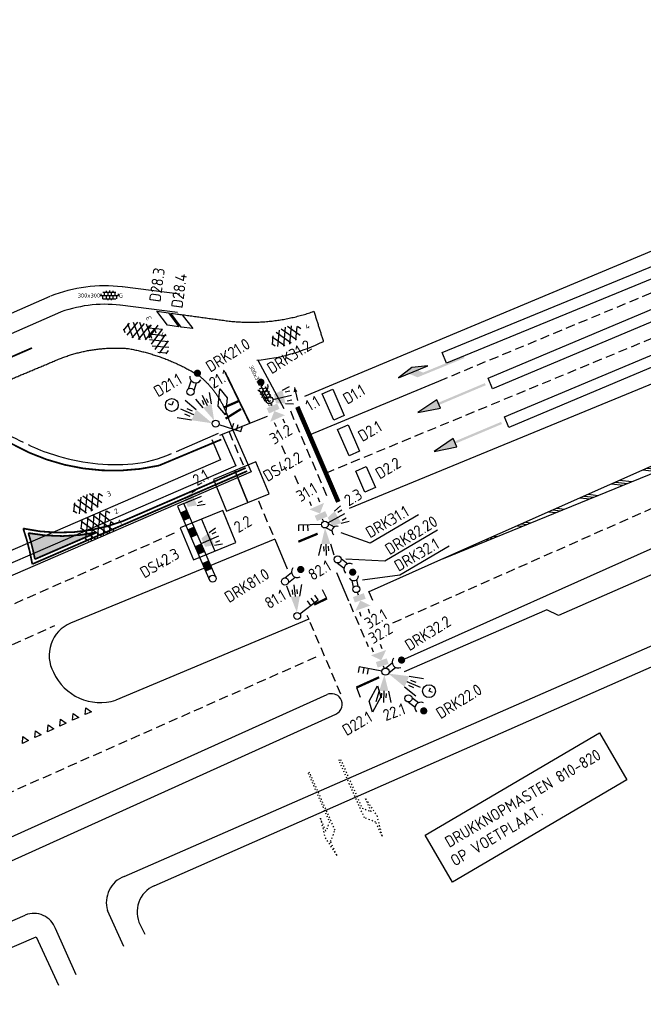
# Model space of a CAD drawing. Extents: x 1808 to 149445, y 103 to 460077.
# Tile 19 of 28: x 148992 to 149046, y 459756 to 459841. Entities that reach past the tile are written whole.
import ezdxf
from ezdxf.enums import TextEntityAlignment as Align

# ---------------------------------------------------------------- set-up
doc = ezdxf.new("R2010")
doc.units = 0
doc.header["$LTSCALE"] = 0.25
doc.header["$MEASUREMENT"] = 0
doc.linetypes.add('13', pattern=[1, 0.25, -0.75])
doc.linetypes.add('HIDDEN2', pattern=[4.7625, 3.175, -1.5875])
doc.layers.get('0').update_dxf_attribs({"color": 1, "linetype": 'CONTINUOUS'})
for name, color, linetype in [('BUIS-T-CODE', 1, 'CONTINUOUS'), ('INST-T-CODE', 1, 'CONTINUOUS'), ('INSTALLATIE', 2, 'CONTINUOUS'), ('LUS-T-CODE', 1, 'CONTINUOUS'), ('LUSSEN', 7, 'CONTINUOUS'), ('MARKERING', 9, 'CONTINUOUS'), ('Markeringen', 252, '13'), ('ONDERGROND', 7, 'CONTINUOUS'), ('TABELLEN', 7, 'CONTINUOUS')]:
    doc.layers.add(name, color=color, linetype=linetype)
doc.styles.add('I020-1', font='ISO', dxfattribs={"height": 2})
doc.styles.add('ISO', font='ISO.SHX')
doc.styles.add('NLCS-ISO', font='txt')

# ---------------------------------------------------------------- blocks, each defined once
blk = doc.blocks.new('*X1')
at = {"color": 0}
for p, q in [((633.18, 332.35), (633.29, 332.27)), ((633.92, 332.27), (634.07, 332.16)), ((634.66, 332.18), (634.85, 332.05)), ((639.11, 331.68), (639.53, 331.37)), ((639.85, 331.6), (640.31, 331.26)), ((640.59, 331.51), (641.09, 331.15)), ((645.04, 331.01), (645.76, 330.48)), ((645.79, 330.93), (646.54, 330.37)), ((646.53, 330.85), (647.32, 330.26)), ((650.98, 330.35), (652, 329.58)), ((651.72, 330.26), (652.78, 329.47)), ((652.46, 330.18), (653.56, 329.36)), ((656.91, 329.68), (658.24, 328.69)), ((657.65, 329.59), (659.02, 328.58)), ((658.39, 329.51), (659.8, 328.47)), ((662.84, 329.01), (664.48, 327.79)), ((663.59, 328.93), (665.26, 327.68)), ((664.33, 328.84), (666.04, 327.57)), ((668.78, 328.34), (670.72, 326.9)), ((669.52, 328.26), (671.5, 326.79)), ((670.26, 328.18), (672.28, 326.68)), ((674.71, 327.67), (676.96, 326.01)), ((675.45, 327.59), (677.74, 325.89)), ((676.19, 327.51), (678.52, 325.78)), ((680.64, 327.01), (683.2, 325.11)), ((681.39, 326.92), (683.98, 325)), ((682.13, 326.84), (684.76, 324.89)), ((686.58, 326.34), (689.44, 324.22)), ((687.32, 326.26), (690.22, 324.1)), ((688.06, 326.17), (691, 323.99)), ((692.51, 325.67), (695.68, 323.32)), ((693.25, 325.59), (696.46, 323.21)), ((693.99, 325.5), (697.24, 323.1)), ((698.44, 325), (701.92, 322.43)), ((699.19, 324.92), (702.7, 322.31)), ((699.93, 324.84), (703.48, 322.2)), ((704.38, 324.34), (708.16, 321.53)), ((705.12, 324.25), (708.94, 321.42)), ((705.86, 324.17), (709.71, 321.31)), ((710.31, 323.67), (714.39, 320.64)), ((711.05, 323.58), (715.17, 320.52)), ((711.79, 323.5), (715.95, 320.41)), ((716.24, 323), (720.63, 319.74)), ((716.99, 322.92), (721.41, 319.63)), ((717.73, 322.83), (722.19, 319.52)), ((722.18, 322.33), (726.87, 318.85)), ((722.92, 322.25), (727.65, 318.73)), ((723.66, 322.16), (728.43, 318.62)), ((728.11, 321.66), (733.11, 317.95)), ((728.85, 321.58), (733.89, 317.84)), ((729.59, 321.5), (734.67, 317.73)), ((734.04, 321), (739.35, 317.06)), ((734.78, 320.91), (740.13, 316.94)), ((735.53, 320.83), (740.91, 316.83)), ((739.98, 320.33), (745.59, 316.16)), ((740.72, 320.24), (746.37, 316.05)), ((741.46, 320.16), (747.15, 315.94)), ((745.91, 319.66), (751.83, 315.27)), ((746.65, 319.58), (752.61, 315.15)), ((747.39, 319.49), (753.39, 315.04)), ((751.84, 318.99), (758.07, 314.37)), ((752.58, 318.91), (758.85, 314.26)), ((753.33, 318.83), (759.63, 314.15)), ((757.78, 318.32), (764.31, 313.48)), ((758.52, 318.24), (765.09, 313.37)), ((759.26, 318.16), (765.87, 313.25)), ((763.71, 317.66), (770.55, 312.58)), ((764.45, 317.57), (771.33, 312.47)), ((765.19, 317.49), (772.11, 312.36)), ((769.64, 316.99), (776.78, 311.69)), ((770.38, 316.91), (777.56, 311.58)), ((771.13, 316.82), (778.34, 311.46)), ((775.58, 316.32), (783.02, 310.79)), ((776.32, 316.24), (783.8, 310.68)), ((777.06, 316.15), (784.58, 310.57)), ((781.51, 315.65), (789.26, 309.9)), ((782.25, 315.57), (790.04, 309.79)), ((782.99, 315.49), (790.82, 309.67)), ((787.44, 314.99), (795.5, 309)), ((788.18, 314.9), (796.28, 308.89)), ((788.93, 314.82), (797.06, 308.78)), ((793.38, 314.32), (801.74, 308.11)), ((794.12, 314.23), (802.52, 308)), ((794.86, 314.15), (803.3, 307.88)), ((799.31, 313.65), (807.98, 307.21)), ((800.05, 313.57), (808.25, 307.48)), ((800.79, 313.48), (808.25, 307.94)), ((805.24, 312.98), (808.25, 310.75)), ((805.98, 312.9), (808.25, 311.21)), ((806.73, 312.81), (808.25, 311.68))]:
    blk.add_line(p, q, dxfattribs=at)
blk = doc.blocks.new('S44')
for p, q in [((32.25, 0), (22.44, 2.05)), ((22.44, 2.05), (22.44, -1.95)), ((22.44, -1.95), (32.25, 0))]:
    blk.add_line(p, q)
for points in [[(0.44, 0.49), (22.44, 0.49), (0.44, -0.51), (22.44, -0.51)], [(22.44, 2.05), (22.44, -1.95), (32.25, 0)]]:
    blk.add_solid(points)
blk = doc.blocks.new('V_20X1')
blk.add_lwpolyline([(0.5, 0), (0.5, -20), (-0.5, -20), (-0.5, 0)], close=True)
at = {"layer": 'LUS-T-CODE', "style": 'I020-1'}
blk.add_attdef('LUS', text='', height=1, rotation=270, dxfattribs=at).set_placement((0.014, -21.613), align=Align.MIDDLE)
blk = doc.blocks.new('V_1_5X1S')
blk.add_lwpolyline([(-1.061, -1.061), (0, 0), (0, -1), (-1.061, -2.061)], close=True)
at = {"layer": 'LUS-T-CODE', "style": 'ISO', "flags": 8}
blk.add_attdef('LUS', text='', height=1, rotation=270, dxfattribs=at).set_placement((-0.346, -3.313), align=Align.MIDDLE)
blk = doc.blocks.new('V_1X2')
blk.add_lwpolyline([(-1, 0), (1, 0), (1, -1), (-1, -1), (-1, 0)])
at = {"layer": 'LUS-T-CODE', "style": 'I020-1'}
blk.add_attdef('LUS', text='', height=1, rotation=270, dxfattribs=at).set_placement((0.022, -2.416), align=Align.MIDDLE)
blk = doc.blocks.new('V_1X2_5')
blk.add_lwpolyline([(-1.25, 0), (1.25, 0), (1.25, -1), (-1.25, -1), (-1.25, 0)])
at = {"layer": 'LUS-T-CODE', "style": 'ISO'}
blk.add_attdef('LUS', text='', height=1, rotation=270, dxfattribs=at).set_placement((0.1, -2.409), align=Align.MIDDLE)
blk = doc.blocks.new('V_MAST')
blk.add_circle((0, 0), 0.3)
blk = doc.blocks.new('V_20LNT')
for p, q in [((1.7, 0.4), (2.666, 0.659)), ((1.7, 0), (2.7, 0)), ((1.9, 0.2), (2.3, 0.2)), ((1.7, -0.4), (2.666, -0.659)), ((1.9, -0.2), (2.3, -0.2))]:
    blk.add_line(p, q)
blk.add_solid([(0.3, 0), (1.7, 0.4), (1.7, -0.4)])
at = {"layer": 'INST-T-CODE', "style": 'I020-1'}
blk.add_attdef('LNT', text='', height=1, dxfattribs=at).set_placement((4.129, 0), align=Align.MIDDLE)
blk = doc.blocks.new('V_DRK')
for p, q in [((0.22, 0.204), (0.818, 0.204)), ((0.22, -0.204), (0.806, -0.204))]:
    blk.add_line(p, q)
blk.add_arc((1.174, -0.01), 0.416, 101.07288, 258.88402)
at = {"layer": 'INST-T-CODE', "style": 'I020-1'}
blk.add_attdef('INST', text='', height=1, dxfattribs=at).set_placement((3.19, -0.003), align=Align.MIDDLE)
blk = doc.blocks.new('V_SECLNT')
for p, q in [((0.3, 0), (2.3, 0)), ((1.5, 0), (1.5, 0.5)), ((1.9, 0), (1.9, 0.5)), ((2.3, 0), (2.3, 0.5))]:
    blk.add_line(p, q)
blk = doc.blocks.new('V_VGLNT')
for p, q in [((0.548, 0), (0.3, 0)), ((1.948, 0.4), (2.348, 0.4)), ((1.948, -0.4), (2.348, -0.4))]:
    blk.add_line(p, q)
for points in [[(0.548, 0.5), (1.048, 0.5), (0.548, -0.5), (1.048, -0.5)], [(1.048, 0), (1.748, 0.7), (1.748, -0.7)]]:
    blk.add_solid(points)
at = {"layer": 'INST-T-CODE', "style": 'I020-1'}
blk.add_attdef('INST', text='', height=1, dxfattribs=at).set_placement((4.115, -0.001), align=Align.MIDDLE)
blk = doc.blocks.new('V_30LNT')
for p, q in [((0.3, 0), (1.975, 0)), ((1.3, 0.6), (1.979, 0.769)), ((1.5, 0.4), (1.9, 0.4)), ((1.3, -0.6), (1.979, -0.769)), ((1.5, -0.4), (1.9, -0.4))]:
    blk.add_line(p, q)
blk.add_solid([(0.5, 0.4), (0.5, -0.4), (1.3, 0.6), (1.3, -0.6)])
at = {"layer": 'INST-T-CODE', "style": 'I020-1'}
blk.add_attdef('LNT', text='', height=1, dxfattribs=at).set_placement((3.534, -0.001), align=Align.MIDDLE)
blk = doc.blocks.new('DRK +wait')
at = {"layer": 'TABELLEN', "color": 2}
for p, q in [((0.198, 0.243), (0.931, 0.243)), ((0.198, -0.257), (0.917, -0.257))]:
    blk.add_line(p, q, dxfattribs=at)
at = {"layer": 'TABELLEN', "color": 2, "const_width": 0.312}
blk.add_lwpolyline([(1.563, -0.065, 1), (1.875, -0.065, 1)], format="xyb", close=True, dxfattribs=at)
at = {"layer": 'TABELLEN', "color": 2}
blk.add_circle((0, 0), 0.312, dxfattribs=at)
blk.add_arc((1.367, -0.02), 0.51, 101.09443, 258.90557, dxfattribs=at)
blk = doc.blocks.new('DRK nr.')
at = {"layer": 'INST-T-CODE', "style": 'I020-1'}
blk.add_attdef('INST', text='', height=1, rotation=1.47803, dxfattribs=at).set_placement((1.2, 0.376), align=Align.MIDDLE)
blk = doc.blocks.new('SVH-ASFALT-SO')
at = {"ltscale": 0.1}
for p, q in [((-25, -3.3), (-17.3, 10)), ((-6.4, -14.5), (-19.7, 8.6)), ((-17.7, -10.7), (-3.4, 14.1)), ((5.6, -15.2), (-10.5, 12.7)), ((-8.2, -14.1), (8.2, 14.1)), ((16.2, -13.5), (0.1, 14.4)), ((2.7, -15.3), (18.4, 11.9)), ((25.3, -9.4), (12, 13.6)), ((15.1, -13.8), (27.2, 7.1)), ((31, 0.8), (27.6, 6.7)), ((-21.8, -7.8), (-25.4, -1.5))]:
    blk.add_line(p, q, dxfattribs=at)
at = {"style": 'NLCS-ISO'}
blk.add_attdef('KLEUR', text='', height=9, dxfattribs=at).set_placement((39.3, -0.4), align=Align.MIDDLE_LEFT)
blk = doc.blocks.new('SVH-TEGEL_300X300_LINT_KL-SO')
for p, q in [((-3.75, 0.68), (-3.75, 0)), ((-2.81, 1.5), (2.81, 1.5)), ((-2.25, 1.5), (-2.25, 0)), ((-1.5, 1.97), (-1.5, 1.5)), ((-0.75, 1.5), (-0.75, 0)), ((0, 2.13), (0, 1.5)), ((0, 0), (0, -1.5)), ((0.75, 1.5), (0.75, 0)), ((1.5, 1.97), (1.5, 1.5)), ((2.25, 1.5), (2.25, 0)), ((3.75, 0.68), (3.75, 0)), ((-3.96, 0), (3.96, 0)), ((-3, 0), (-3, -1.39)), ((-2.81, -1.5), (2.81, -1.5)), ((-2.25, -1.5), (-2.25, -1.75)), ((-1.5, 0), (-1.5, -1.5)), ((-0.75, -1.5), (-0.75, -2.09)), ((0.75, -1.5), (0.75, -2.09)), ((1.5, 0), (1.5, -1.5)), ((2.25, -1.5), (2.25, -1.75)), ((3, 0), (3, -1.39))]:
    blk.add_line(p, q)
at = {"style": 'NLCS-ISO'}
blk.add_attdef('FORMAAT', text='', height=1.8, dxfattribs=at).set_placement((-4.06, 0), align=Align.MIDDLE_RIGHT)
blk.add_attdef('KLEUR', text='', height=1.8, dxfattribs=at).set_placement((4.06, 0), align=Align.MIDDLE_LEFT)
blk = doc.blocks.new('S46')
for p, q in [((16.28, -2.48), (23.05, -4.42)), ((29.99, -2.48), (16.28, -2.48)), ((23.05, -4.42), (29.99, -2.48))]:
    blk.add_line(p, q)
for points in [[(0.31, 0.49), (22.31, 0.49), (0.31, -0.51), (22.31, -0.51)], [(18.31, 0.49), (22.31, 0.49), (21.31, -2.51), (25.31, -2.51)], [(16.28, -2.48), (23.05, -4.42), (29.99, -2.48)]]:
    blk.add_solid(points)

msp = doc.modelspace()

# ---------------------------------------------------------------- hatches: boundary and pattern name
at = {"layer": 'Markeringen'}
msp.add_hatch(color=256, dxfattribs=at).paths.add_polyline_path([(148992.926, 459796.562, -0.028661), (148993.494, 459794.307), (148998.849, 459796.625, -0.097723)])

# ---------------------------------------------------------------- linework, layer by layer
at = {"layer": 'BUIS-T-CODE', "elevation": -25.178}
msp.add_lwpolyline([(149027.209, 459770.46), (149042.268, 459779.296), (149044.638, 459775.257), (149029.578, 459766.421)], close=True, dxfattribs=at)
at = {"layer": 'INSTALLATIE', "color": 7}
msp.add_line((149015.925, 459809.13, -25.178), (149016.179, 459808.007, -25.178), dxfattribs=at)
at = {"layer": 'INSTALLATIE', "color": 2}
for p, q in [((149005.438, 459807.919, -25.178), (149005.326, 459807.625, -25.178)), ((149007.433, 459807.216, -25.178), (149006.472, 459808.004, -25.178)), ((149005.326, 459807.625, -25.178), (149005.032, 459807.737, -25.178)), ((149007.228, 459806.764, -25.178), (149006.096, 459807.276, -25.178)), ((149007.104, 459807.093, -25.178), (149006.651, 459807.298, -25.178)), ((149007.023, 459806.311, -25.178), (149005.797, 459806.513, -25.178)), ((149006.899, 459806.64, -25.178), (149006.446, 459806.845, -25.178)), ((149025.825, 459784.194, -25.178), (149027.054, 459784.013, -25.178)), ((149025.43, 459783.282, -25.178), (149026.404, 459782.51, -25.178)), ((149025.628, 459783.738, -25.178), (149026.768, 459783.245, -25.178)), ((149025.757, 459783.411, -25.178), (149026.213, 459783.214, -25.178)), ((149025.954, 459783.867, -25.178), (149026.41, 459783.67, -25.178)), ((149027.544, 459782.909, -25.178), (149027.668, 459783.199, -25.178)), ((149027.833, 459782.785, -25.178), (149027.544, 459782.909, -25.178))]:
    msp.add_line(p, q, dxfattribs=at)
at = {"layer": 'INSTALLATIE'}
for p, q in [((149006.357, 459799.13, -25.178), (149005.81, 459798.893, -25.178)), ((149005.81, 459798.893, -25.178), (149008.574, 459792.509, -25.178)), ((149009.121, 459792.746, -25.178), (149006.357, 459799.13, -25.178))]:
    msp.add_line(p, q, dxfattribs=at)
at = {"layer": 'INSTALLATIE', "elevation": -25.178}
msp.add_lwpolyline([(149015.921, 459809.15, 0, 0.348, 0), (149016.008, 459808.762, 0.348, 0.348, 0)], format="xyseb", dxfattribs=at)
at = {"layer": 'INSTALLATIE', "color": 2}
for centre in [(149005.326, 459807.625, -25.178), (149027.544, 459782.909, -25.178)]:
    msp.add_circle(centre, 0.556, dxfattribs=at)
for points in [[(149008.812, 459806.046, -25.178), (149007.023, 459806.311, -25.178), (149007.433, 459807.216, -25.178)], [(149024.031, 459784.428, -25.178), (149025.825, 459784.194, -25.178), (149025.43, 459783.282, -25.178)]]:
    msp.add_solid(points, dxfattribs=at)
at = {"layer": 'INSTALLATIE'}
for points in [[(149006.91, 459797.853, -25.178), (149006.363, 459797.616, -25.178), (149006.594, 459798.583, -25.178), (149006.047, 459798.346, -25.178)], [(149007.542, 459796.394, -25.178), (149006.995, 459796.157, -25.178), (149007.226, 459797.123, -25.178), (149006.679, 459796.886, -25.178)], [(149008.174, 459794.934, -25.178), (149007.626, 459794.698, -25.178), (149007.858, 459795.664, -25.178), (149007.31, 459795.427, -25.178)], [(149008.805, 459793.475, -25.178), (149008.258, 459793.238, -25.178), (149008.489, 459794.205, -25.178), (149007.942, 459793.968, -25.178)]]:
    msp.add_solid(points, dxfattribs=at)
at = {"layer": 'LUS-T-CODE'}
for p, q in [((149026.63, 459798.136, -25.178), (149022.463, 459795.691, -25.178)), ((149028.282, 459796.808, -25.178), (149023.739, 459794.142, -25.178)), ((149022.463, 459795.691, -25.178), (149019.96, 459796.574, -25.178)), ((149029.287, 459795.421, -25.178), (149025.021, 459792.918, -25.178)), ((149023.739, 459794.142, -25.178), (149020.367, 459794.308, -25.178)), ((149025.021, 459792.918, -25.178), (149021.798, 459792.495, -25.178))]:
    msp.add_line(p, q, dxfattribs=at)
at = {"layer": 'LUSSEN'}
msp.add_line((149007.892, 459797.759, -25.178), (149009.027, 459795.002, -25.178), dxfattribs=at)
at = {"layer": 'LUSSEN', "elevation": -25.178}
for points in [[(149012.591, 459802.716), (149008.915, 459801.203), (149010.05, 459798.446), (149013.726, 459799.959)], [(149006.054, 459797.003), (149007.189, 459794.246), (149010.865, 459795.759), (149009.73, 459798.516)]]:
    msp.add_lwpolyline(points, close=True, dxfattribs=at)
msp.add_lwpolyline([(149011.888, 459799.203), (149010.753, 459801.96)], dxfattribs=at)
at = {"layer": 'MARKERING', "linetype": 'HIDDEN2'}
for p, q in [((149028.405, 459809.698, -25.178), (149103.575, 459840.91, -25.178)), ((149024.427, 459788.804, -25.178), (149111.534, 459827.345, -25.178)), ((149018.628, 459801.75, -25.178), (149071.206, 459823.479, -25.178)), ((149015.562, 459807.115, -25.178), (149018.735, 459799.713, -25.178)), ((149010.262, 459805.322, -25.178), (149011.474, 459802.471, -25.178)), ((149014.799, 459804.139, -25.178), (149015.108, 459803.422, -25.178)), ((149015.921, 459801.538, -25.178), (149016.371, 459800.495, -25.178)), ((149012.797, 459799.362, -25.178), (149014.047, 459796.42, -25.178)), ((149012.797, 459799.362, -25.178), (149012.797, 459799.362, -25.178)), ((148973.244, 459782.322, -25.178), (149005.762, 459796.668, -25.178)), ((149022.35, 459791.49, -25.178), (149022.798, 459790.478, -25.178)), ((149020.689, 459790.478, -25.178), (149022.291, 459786.763, -25.178)), ((148899.218, 459745.529, -25.178), (148995.218, 459788.576, -25.178)), ((149017.254, 459788.878, -25.178), (149019.997, 459782.427, -25.178)), ((148980.045, 459769.166, -25.178), (149017.812, 459785.877, -25.178))]:
    msp.add_line(p, q, dxfattribs=at)
at = {"layer": 'MARKERING'}
for p, q in [((149028.809, 459794.363, -25.178), (149111.135, 459828.025, -25.178)), ((149017.206, 459805.048, -25.178), (149028.405, 459809.698, -25.178)), ((149018.722, 459790.921, -25.178), (149018.343, 459791.668, -25.178)), ((149021.269, 459783.215, -25.178), (149021.609, 459782.385, -25.178)), ((148997.826, 459780.886, -25.178), (148997.881, 459781.479, -25.178)), ((148997.881, 459781.479, -25.178), (148998.368, 459781.135, -25.178)), ((148996.742, 459780.387, -25.178), (148996.797, 459780.981, -25.178)), ((148997.284, 459780.637, -25.178), (148996.742, 459780.387, -25.178)), ((148996.797, 459780.981, -25.178), (148997.284, 459780.637, -25.178)), ((148998.368, 459781.135, -25.178), (148997.826, 459780.886, -25.178)), ((148994.575, 459779.391, -25.178), (148994.63, 459779.985, -25.178)), ((148994.63, 459779.985, -25.178), (148995.117, 459779.64, -25.178)), ((148995.658, 459779.889, -25.178), (148995.714, 459780.483, -25.178)), ((148996.2, 459780.138, -25.178), (148995.658, 459779.889, -25.178)), ((148995.714, 459780.483, -25.178), (148996.2, 459780.138, -25.178)), ((148992.408, 459778.395, -25.178), (148992.463, 459778.989, -25.178)), ((148992.463, 459778.989, -25.178), (148992.949, 459778.644, -25.178)), ((148993.491, 459778.893, -25.178), (148993.546, 459779.487, -25.178)), ((148994.033, 459779.142, -25.178), (148993.491, 459778.893, -25.178)), ((148993.546, 459779.487, -25.178), (148994.033, 459779.142, -25.178)), ((148995.117, 459779.64, -25.178), (148994.575, 459779.391, -25.178)), ((148992.949, 459778.644, -25.178), (148992.408, 459778.395, -25.178))]:
    msp.add_line(p, q, dxfattribs=at)
at = {"layer": 'MARKERING', "elevation": -25.178}
for points, const_width in [([(149009.966, 459806.444), (149011.305, 459807.284)], 0.199), ([(149016.164, 459807.465), (149019.705, 459799.252)], 0.398), ([(149016.247, 459795.815), (149017.919, 459796.507)], 0.199), ([(149018.722, 459790.921), (149017.625, 459790.382)], 0.199), ([(149023.229, 459784.104), (149021.269, 459783.215)], 0.199)]:
    msp.add_lwpolyline(points, dxfattribs=dict(at, const_width=const_width))
at = {"layer": 'Markeringen', "const_width": 0.15, "elevation": -25.178, "flags": 128}
for points in [[(148986.293, 459809.526), (148993.24, 459812.552)], [(149012.066, 459806.058), (149009.926, 459810.452)]]:
    msp.add_lwpolyline(points, dxfattribs=at)
at = {"layer": 'Markeringen', "const_width": 0.2, "elevation": -0.083}
msp.add_lwpolyline([(149009.829, 459807.411), (149011.115, 459807.971)], dxfattribs=at)
at = {"layer": 'Markeringen', "const_width": 0.15, "elevation": -25.178, "flags": 128}
for points in [[(148987.598, 459807.264, 0.259532), (149004.207, 459802.394), (149009.598, 459804.648)], [(148992.481, 459796.959, -0.039765), (148993.266, 459793.881), (149011.83, 459801.918)], [(148992.926, 459796.562, -0.028661), (148993.494, 459794.307), (148998.849, 459796.625, -0.097723), (148992.926, 459796.562, 0.097723)]]:
    msp.add_lwpolyline(points, format="xyb", dxfattribs=at)
at = {"layer": 'Markeringen', "elevation": -25.178, "flags": 128}
msp.add_lwpolyline([(148992.481, 459796.959, 0.15, 0.15, 0.146856), (149001.081, 459797.592, 0.15, 0.15, 0), (149011.711, 459802.194, 0, 0, 0)], format="xyseb", dxfattribs=at)
at = {"layer": 'Markeringen', "elevation": -25.178}
for points in [[(149019.897, 459777.007), (149021.762, 459772.802), (149022.554, 459772.497), (149022.067, 459773.594), (149023.031, 459772.161), (149023.486, 459770.394), (149022.959, 459771.583), (149021.969, 459771.964), (149019.76, 459776.946)], [(149017.091, 459775.826), (149018.946, 459771.617), (149018.639, 459770.826), (149018.155, 459771.924), (149018.566, 459770.247), (149019.566, 459768.721), (149019.042, 459769.91), (149019.426, 459770.899), (149017.228, 459775.886)]]:
    msp.add_lwpolyline(points, close=True, dxfattribs=at)
at = {"layer": 'ONDERGROND'}
for p, q in [((149107.397, 459834.395, -25.178), (149020.657, 459798.695, -25.178)), ((149075.65, 459833.026, -25.178), (149016.783, 459808.354, -25.178)), ((149109.759, 459830.369, -25.178), (149028.809, 459794.363, -25.178)), ((149024.949, 459785.473, -25.178), (149113.793, 459825.246, -25.178)), ((149106.769, 459819.158, -25.178), (149038.73, 459789.452, -25.178)), ((149006.016, 459817.196, -0.093), (149001.049, 459817.835, -0.212)), ((148994.792, 459817.008, -0.212), (148984.503, 459812.497, -0.301)), ((148995.434, 459815.543, -0.212), (148985.145, 459811.032, -0.301)), ((149005.812, 459815.609, -0.093), (149000.845, 459816.248, -0.212)), ((149012.76, 459811.496, -0.092), (149015.008, 459807.324, -0.124)), ((149013.548, 459806.63, -0.117), (149009.448, 459804.992, -0.178)), ((149010.602, 459805.453, -0.161), (149012.164, 459801.845, -25.178)), ((149005.737, 459803.62, -0.226), (149009.361, 459805.194, -0.178)), ((149008.767, 459804.658, -0.161), (149009.534, 459802.886, -25.178)), ((149009.685, 459805.056, -0.161), (149010.849, 459802.366, -18.814)), ((149009.534, 459802.886, -25.178), (148955, 459779.275, -25.178)), ((149010.849, 459802.366, -25.178), (148955.373, 459778.347, -25.178)), ((149010.753, 459801.96, -25.178), (149011.888, 459799.203, -25.178)), ((149012.164, 459801.845, -25.178), (148955.747, 459777.419, -25.178)), ((149001.21, 459766.909, -25.178), (149072.41, 459798.031, -25.178)), ((149014.208, 459796.041, -25.178), (148996.566, 459788.78, -25.178)), ((149014.208, 459796.041, -25.178), (149015.299, 459793.476, -25.178)), ((149003.803, 459766.097, -25.178), (149071.483, 459795.888, -25.178)), ((149028.809, 459794.363, -25.178), (149022.291, 459791.464, -25.178)), ((149019.536, 459793.154, -25.178), (149020.591, 459790.707, -25.178)), ((149016.998, 459789.48, -25.178), (149017.154, 459789.113, -25.178)), ((149037.71, 459789.94, -25.178), (149025.409, 459784.578, -25.178)), ((149038.73, 459789.452, -25.178), (149037.71, 459789.94, -25.178)), ((149017.154, 459789.113, -25.178), (149000.495, 459782.134, -25.178)), ((148981.304, 459765.731, -25.178), (149018.733, 459782.607, -25.178)), ((148951.407, 459750.152, -25.178), (149019.491, 459780.923, -25.178)), ((149001.184, 459760.844, -25.178), (148999.764, 459763.949, -25.178)), ((148963.519, 459750.909, -25.178), (148992.663, 459763.568, -25.178)), ((148997.046, 459758.416, -25.178), (148995.261, 459762.392, -25.178)), ((149002.581, 459762.714, -25.178), (149002.986, 459761.901, -25.178)), ((148962.043, 459748.036, -25.178), (148993.6, 459761.681, -25.178)), ((148993.6, 459761.681, -25.178), (148995.522, 459757.522, -25.178))]:
    msp.add_line(p, q, dxfattribs=at)
at = {"layer": 'ONDERGROND', "ltscale": 0.1}
for p, q in [((148997.498, 459796.918, -25.178), (148997.571, 459797.683, -25.178)), ((148998.889, 459797.188, -25.178), (148997.937, 459797.865, -25.178)), ((148997.989, 459796.798, -25.178), (148998.097, 459797.934, -25.178)), ((148999.425, 459797.42, -25.178), (148998.473, 459798.097, -25.178)), ((148998.513, 459797.025, -25.178), (148998.621, 459798.161, -25.178)), ((148999.914, 459797.686, -25.178), (148999.009, 459798.329, -25.178)), ((148999.036, 459797.251, -25.178), (148999.144, 459798.388, -25.178)), ((148999.56, 459797.478, -25.178), (148999.655, 459798.474, -25.178)), ((148999.957, 459798.269, -25.178), (148999.679, 459798.466, -25.178)), ((148997.739, 459796.778, -25.178), (148997.44, 459796.991, -25.178)), ((148998.353, 459796.955, -25.178), (148997.492, 459797.568, -25.178)), ((148999.273, 459796.264, -25.178), (148998.321, 459796.941, -25.178)), ((148998.373, 459795.874, -25.178), (148998.481, 459797.011, -25.178)), ((148999.809, 459796.496, -25.178), (148998.857, 459797.174, -25.178)), ((148998.897, 459796.101, -25.178), (148999.004, 459797.238, -25.178)), ((149000.298, 459796.762, -25.178), (148999.393, 459797.406, -25.178)), ((148999.42, 459796.328, -25.178), (148999.528, 459797.464, -25.178)), ((148999.944, 459796.555, -25.178), (149000.039, 459797.551, -25.178)), ((149000.341, 459797.345, -25.178), (149000.063, 459797.543, -25.178)), ((148998.123, 459795.855, -25.178), (148997.824, 459796.068, -25.178)), ((148998.737, 459796.032, -25.178), (148997.876, 459796.644, -25.178)), ((148997.882, 459795.995, -25.178), (148997.955, 459796.759, -25.178))]:
    msp.add_line(p, q, dxfattribs=at)
at = {"layer": 'ONDERGROND'}
for centre, radius, start, end in [((148999.546, 459805.097, -0.212), 12.826, 83.36729, 111.4653), ((148999.546, 459805.097, -0.212), 11.226, 83.36729, 111.4653), ((149011.144, 459827.728, -0.152), 16.313, 275.30649, 296.46077), ((148997.787, 459816.358, -0.353), 13.065, 221.60214, 246.03384), ((148999.047, 459816.43, -0.337), 13.672, 243.33338, 253.21948), ((149000.515, 459819.819, -0.337), 17.346, 251.82822, 274.7406), ((149000.43, 459814.809, -0.337), 12.371, 277.00795, 293.21058), ((148997.768, 459785.985, -25.178), 3.043, 113.26785, 208.39842), ((148999.144, 459786.371, -25.178), 4.448, 204.3433, 287.68982), ((149019.119, 459781.768, -25.178), 0.924, 33.99152, 114.67457), ((149019.119, 459781.768, -25.178), 0.924, 293.7897, 33.89885), ((149002.086, 459764.649, -25.178), 2.424, 111.17558, 196.76591), ((149004.804, 459763.823, -25.178), 2.485, 113.75825, 206.50681), ((148993.408, 459761.756, -25.178), 1.959, 18.94251, 112.34457)]:
    msp.add_arc(centre, radius, start, end, dxfattribs=at)
for points, weights in [([(149009.779, 459814.941, -0.058), (149013.784, 459814.365, -0.058), (149017.596, 459815.718, -0.058)], [1, 0.970906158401, 1]), ([(148995.147, 459811.416, -0.362), (148998.18, 459812.762, -0.362), (149001.488, 459812.511, -0.362)], [1, 0.969713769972, 1]), ([(149001.488, 459812.511, -0.362), (149004.832, 459811.941, -0.362), (149007.704, 459810.139, -0.362)], [1, 0.980885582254, 1]), ([(149007.704, 459810.139, -0.362), (149009.498, 459808.664, -0.362), (149010.206, 459806.452, -0.362)], [1, 0.959272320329, 1])]:
    msp.add_rational_spline(points, weights, degree=2, dxfattribs=at)
for points in [[(149017.596, 459815.718, -0.058), (149018.004, 459814.421, -0.045), (149018.412, 459813.125, -0.032)], [(149005.796, 459815.49, -0.093), (149007.788, 459815.215, -0.076), (149009.779, 459814.941, -0.058)], [(148989.053, 459808.862, -0.374), (148992.1, 459810.139, -0.368), (148995.147, 459811.416, -0.362)], [(149010.206, 459806.452, -0.362), (149010.404, 459805.952, -0.261), (149010.602, 459805.453, -0.161)]]:
    msp.add_open_spline(points, degree=2, dxfattribs=at)

# ---------------------------------------------------------------- block references
at = {"layer": 'BUIS-T-CODE', "xscale": 0.9938565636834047, "yscale": 0.9938565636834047, "zscale": 0.9938565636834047, "rotation": 30.4015026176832}
for p, values in [((149009.321, 459811.008, -25.178), {'INST': 'DRK21.0'}), ((149014.621, 459810.867, -25.178), {'INST': 'DRK31.2'}), ((149025.166, 459795.455, -25.178), {'INST': 'DRK82.20'}), ((149010.963, 459791.111, -25.178), {'INST': 'DRK81.0'}), ((149026.601, 459786.989, -25.178), {'INST': 'DRK32.2'}), ((149029.287, 459781.105, -25.178), {'INST': 'DRK22.0'})]:
    msp.add_blockref('DRK nr.', p, dxfattribs=at).add_auto_attribs(values)
at = {"layer": 'BUIS-T-CODE'}
for p, xscale, yscale, zscale, rotation in [((149006.937, 459808.768, -25.178), 0.9938565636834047, 0.9938565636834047, 0.9938565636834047, 71.7805895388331), ((149013.75, 459808.048, -25.178), 0.9938565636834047, 0.9938565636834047, 0.9938565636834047, 117.4516004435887), ((149019.649, 459794.292, -25.178), 0.9938565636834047, 0.9938565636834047, 0.9938565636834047, 321.6307856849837), ((149015.099, 459792.378, -25.178), 0.9938565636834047, 0.9938565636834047, 0.9938565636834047, 39.44090054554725), ((149023.784, 459784.595, -25.178), 0.9938565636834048, 0.9938565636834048, 0.9938565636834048, 37.83175654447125), ((149025.763, 459782.283, -25.178), 0.9938565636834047, 0.9938565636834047, 0.9938565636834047, 322.9092153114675)]:
    msp.add_blockref('DRK +wait', p, dxfattribs=dict(at, xscale=xscale, yscale=yscale, zscale=zscale, rotation=rotation))
at = {"layer": 'INSTALLATIE'}
ref = msp.add_blockref('V_20LNT', (149009.109, 459806.015, -25.178), dxfattribs=dict(at, xscale=0.9938565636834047, yscale=0.9938565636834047, zscale=0.9938565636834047, rotation=115.0435847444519))
ref.add_attrib('LNT', '21.1', dxfattribs={"layer": 'INST-T-CODE', "height": 0.9939, "rotation": 30.4015, "style": 'I020-1'}).set_placement((149009.433, 459809.878, -25.178), align=Align.MIDDLE)
ref = msp.add_blockref('V_30LNT', (149013.75, 459808.048, -25.178), dxfattribs=dict(at, xscale=0.9938565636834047, yscale=0.9938565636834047, zscale=0.9938565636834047, rotation=12.74604795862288))
ref.add_attrib('LNT', '1.1', dxfattribs={"layer": 'INST-T-CODE', "height": 0.9939, "rotation": 30.4015, "style": 'I020-1'}).set_placement((149017.496, 459807.768, -25.178), align=Align.MIDDLE)
ref = msp.add_blockref('V_VGLNT', (149013.75, 459808.048, -25.178), dxfattribs=dict(at, xscale=0.9938565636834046, yscale=0.9938565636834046, zscale=0.9938565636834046, rotation=294.0548562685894))
ref.add_attrib('INST', '31.2', dxfattribs={"layer": 'INST-T-CODE', "height": 0.9939, "rotation": 30.4015, "style": 'I020-1'}).set_placement((149014.74, 459805.097, -25.178), align=Align.MIDDLE)
at = {"layer": 'INSTALLATIE', "xscale": 0.9938565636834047, "yscale": 0.9938565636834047, "zscale": 0.9938565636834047}
for name, p, rotation in [('V_MAST', (149009.109, 459806.015, -25.178), 30.4015026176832), ('V_SECLNT', (149009.109, 459806.015, -25.178), 343.1124868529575), ('V_MAST', (149018.546, 459797.302, -25.178), 30.4015026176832), ('V_SECLNT', (149018.546, 459797.302, -25.178), 181.5111341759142), ('V_MAST', (149008.848, 459792.627, -25.178), 30.4015026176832), ('V_MAST', (149021.257, 459791.714, -25.178), 30.4015026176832), ('V_SECLNT', (149016.154, 459789.407, -25.178), 37.52523718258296), ('V_MAST', (149016.154, 459789.407, -25.178), 30.4015026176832), ('V_SECLNT', (149023.763, 459784.593, -25.178), 169.5782551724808)]:
    msp.add_blockref(name, p, dxfattribs=dict(at, rotation=rotation))
at = {"layer": 'INSTALLATIE'}
ref = msp.add_blockref('V_30LNT', (149006.084, 459799.011, -25.178), dxfattribs=dict(at, xscale=0.9938565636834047, yscale=0.9938565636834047, zscale=0.9938565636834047, rotation=22.32179693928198))
ref.add_attrib('LNT', '2.1', dxfattribs={"layer": 'INST-T-CODE', "height": 0.9939, "rotation": 30.4015, "style": 'I020-1'}).set_placement((149007.816, 459801.365, -25.178), align=Align.MIDDLE)
ref = msp.add_blockref('V_VGLNT', (149018.546, 459797.302, -25.178), dxfattribs=dict(at, xscale=0.9938565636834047, yscale=0.9938565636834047, zscale=0.9938565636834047, rotation=114.0548562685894))
ref.add_attrib('INST', '31.1', dxfattribs={"layer": 'INST-T-CODE', "height": 0.9939, "rotation": 30.4015, "style": 'I020-1'}).set_placement((149016.971, 459800.105, -25.178), align=Align.MIDDLE)
ref = msp.add_blockref('V_30LNT', (149018.546, 459797.302, -25.178), dxfattribs=dict(at, xscale=0.9938565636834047, yscale=0.9938565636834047, zscale=0.9938565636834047, rotation=29.10250725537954))
ref.add_attrib('LNT', '2.3', dxfattribs={"layer": 'INST-T-CODE', "height": 0.9939, "rotation": 30.4015, "style": 'I020-1'}).set_placement((149020.99, 459799.657, -25.178), align=Align.MIDDLE)
ref = msp.add_blockref('V_DRK', (149018.546, 459797.302, -25.178), dxfattribs=dict(at, xscale=0.9938565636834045, yscale=0.9938565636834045, zscale=0.9938565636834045, rotation=331.8269151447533))
ref.add_attrib('INST', 'DRK31.1', dxfattribs={"layer": 'INST-T-CODE', "height": 0.9939, "rotation": 30.4015, "style": 'I020-1'}).set_placement((149023.927, 459797.538, -25.178), align=Align.MIDDLE)
ref = msp.add_blockref('V_30LNT', (149007.584, 459795.546, -25.178), dxfattribs=dict(at, xscale=0.9938565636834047, yscale=0.9938565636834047, zscale=0.9938565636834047, rotation=23.31139692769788))
ref.add_attrib('LNT', '2.2', dxfattribs={"layer": 'INST-T-CODE', "height": 0.9939, "rotation": 30.4015, "style": 'I020-1'}).set_placement((149011.452, 459797.342, -25.178), align=Align.MIDDLE)
ref = msp.add_blockref('V_20LNT', (149018.546, 459797.302, -25.178), dxfattribs=dict(at, xscale=0.9938565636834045, yscale=0.9938565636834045, zscale=0.9938565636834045, rotation=272.5327610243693))
ref.add_attrib('LNT', '82.1', dxfattribs={"layer": 'INST-T-CODE', "height": 0.9939, "rotation": 30.4015, "style": 'I020-1'}).set_placement((149018.082, 459793.351, -25.178), align=Align.MIDDLE)
ref = msp.add_blockref('V_DRK', (149021.257, 459791.714, -25.178), dxfattribs=dict(at, xscale=0.9938565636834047, yscale=0.9938565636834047, zscale=0.9938565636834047, rotation=100.7910505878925))
ref.add_attrib('INST', 'DRK32.1', dxfattribs={"layer": 'INST-T-CODE', "height": 0.9939, "rotation": 30.4015, "style": 'I020-1'}).set_placement((149026.47, 459794.694, -25.178), align=Align.MIDDLE)
ref = msp.add_blockref('V_20LNT', (149016.154, 459789.407, -25.178), dxfattribs=dict(at, xscale=0.9938565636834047, yscale=0.9938565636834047, zscale=0.9938565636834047, rotation=95.37245272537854))
ref.add_attrib('LNT', '81.1', dxfattribs={"layer": 'INST-T-CODE', "height": 0.9939, "rotation": 30.4015, "style": 'I020-1'}).set_placement((149014.253, 459790.858, -25.178), align=Align.MIDDLE)
ref = msp.add_blockref('V_VGLNT', (149021.257, 459791.714, -25.178), dxfattribs=dict(at, xscale=0.9938565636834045, yscale=0.9938565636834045, zscale=0.9938565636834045, rotation=289.3865199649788))
ref.add_attrib('INST', '32.2', dxfattribs={"layer": 'INST-T-CODE', "height": 0.9939, "rotation": 30.4015, "style": 'I020-1'}).set_placement((149023.357, 459787.909, -25.178), align=Align.MIDDLE)
ref = msp.add_blockref('V_VGLNT', (149023.763, 459784.593, -25.178), dxfattribs=dict(at, xscale=0.9938565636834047, yscale=0.9938565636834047, zscale=0.9938565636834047, rotation=109.3865199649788))
ref.add_attrib('INST', '32.1', dxfattribs={"layer": 'INST-T-CODE', "height": 0.9939, "rotation": 30.4015, "style": 'I020-1'}).set_placement((149022.945, 459789.152, -25.178), align=Align.MIDDLE)
ref = msp.add_blockref('V_20LNT', (149023.699, 459784.611, -25.178), dxfattribs=dict(at, xscale=0.9938565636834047, yscale=0.9938565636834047, zscale=0.9938565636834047, rotation=267.9174141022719))
ref.add_attrib('LNT', '22.1', dxfattribs={"layer": 'INST-T-CODE', "height": 0.9939, "rotation": 20.16931, "style": 'I020-1'}).set_placement((149024.53, 459781.107, -25.178), align=Align.MIDDLE)
at = {"layer": 'LUSSEN'}
ref = msp.add_blockref('V_20X1', (149028.855, 459811.71, -25.178), dxfattribs=dict(at, xscale=0.9938565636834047, yscale=0.9938565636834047, zscale=0.9938565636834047, rotation=112.3000661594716))
ref.add_attrib('LUS', 'D1.2', dxfattribs={"layer": 'LUS-T-CODE', "height": 0.9939, "rotation": 30.4015, "style": 'I020-1'}).set_placement((149048.724, 459819.873, -25.178), align=Align.MIDDLE)
ref = msp.add_blockref('V_1_5X1S', (149005.937, 459814.389, -25.178), dxfattribs=dict(at, rotation=262.1864907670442))
ref.add_attrib('LUS', 'D28.3', dxfattribs={"layer": 'LUS-T-CODE', "height": 1, "rotation": 82.30437, "style": 'I020-1', "flags": 8}).set_placement((149004.042, 459818.002, -25.178), align=Align.MIDDLE)
ref = msp.add_blockref('V_1_5X1S', (149007.126, 459814.225, -25.178), dxfattribs=dict(at, rotation=262.1864907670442))
ref.add_attrib('LUS', 'D28.4', dxfattribs={"layer": 'LUS-T-CODE', "height": 1, "rotation": 82.30437, "style": 'I020-1', "flags": 8}).set_placement((149005.944, 459817.492, -25.178), align=Align.MIDDLE)
ref = msp.add_blockref('V_20X1', (149032.848, 459809.485, -25.178), dxfattribs=dict(at, xscale=0.9938565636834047, yscale=0.9938565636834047, zscale=0.9938565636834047, rotation=112.8218905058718))
ref.add_attrib('LUS', 'D2.3', dxfattribs={"layer": 'LUS-T-CODE', "height": 0.9939, "rotation": 30.4015, "style": 'I020-1'}).set_placement((149052.642, 459817.829, -25.178), align=Align.MIDDLE)
ref = msp.add_blockref('V_20X1', (149034.253, 459806.137, -25.178), dxfattribs=dict(at, xscale=0.9938565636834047, yscale=0.9938565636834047, zscale=0.9938565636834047, rotation=112.8218905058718))
ref.add_attrib('LUS', 'D2.4', dxfattribs={"layer": 'LUS-T-CODE', "height": 0.9939, "rotation": 30.4015, "style": 'I020-1'}).set_placement((149054.047, 459814.481, -25.178), align=Align.MIDDLE)
ref = msp.add_blockref('V_1_5X1S', (149009.969, 459806.765, -25.178), dxfattribs=dict(at, xscale=0.9938565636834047, yscale=0.9938565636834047, zscale=0.9938565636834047, rotation=219.632835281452))
ref.add_attrib('LUS', 'D21.1', dxfattribs={"layer": 'LUS-T-CODE', "height": 0.9939, "rotation": 30.4015, "style": 'ISO', "flags": 8}).set_placement((149004.968, 459809.338, -25.178), align=Align.MIDDLE)
ref = msp.add_blockref('V_1X2_5', (149019.718, 459807.861, -25.178), dxfattribs=dict(at, xscale=0.9938565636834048, yscale=0.9938565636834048, zscale=0.9938565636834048, rotation=293.6826091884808))
ref.add_attrib('LUS', 'D1.1', dxfattribs={"layer": 'LUS-T-CODE', "height": 0.9939, "rotation": 30.4015, "style": 'ISO'}).set_placement((149021.061, 459808.553, -25.178), align=Align.MIDDLE)
ref = msp.add_blockref('V_1X2_5', (149021.046, 459804.77, -25.178), dxfattribs=dict(at, xscale=0.9938565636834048, yscale=0.9938565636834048, zscale=0.9938565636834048, rotation=293.6826091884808))
ref.add_attrib('LUS', 'D2.1', dxfattribs={"layer": 'LUS-T-CODE', "height": 0.9939, "rotation": 30.4015, "style": 'ISO'}).set_placement((149022.43, 459805.367, -25.178), align=Align.MIDDLE)
ref = msp.add_blockref('V_1X2', (149021.606, 459800.997, -25.178), dxfattribs=dict(at, xscale=0.9938565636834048, yscale=0.9938565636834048, zscale=0.9938565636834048, rotation=113.6826091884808))
ref.add_attrib('LUS', 'D2.2', dxfattribs={"layer": 'LUS-T-CODE', "height": 0.9939, "rotation": 30.4015, "style": 'I020-1'}).set_placement((149024.004, 459802.176, -25.178), align=Align.MIDDLE)
ref = msp.add_blockref('V_1_5X1S', (149023.084, 459783.369, -25.178), dxfattribs=dict(at, xscale=0.9938565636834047, yscale=0.9938565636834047, zscale=0.9938565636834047, rotation=16.81788137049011))
ref.add_attrib('LUS', 'D22.1', dxfattribs={"layer": 'LUS-T-CODE', "height": 0.9939, "rotation": 30.4015, "style": 'ISO', "flags": 8}).set_placement((149021.334, 459780.117, -25.178), align=Align.MIDDLE)
at = {"layer": 'MARKERING'}
for name, p, xscale, yscale, zscale, rotation in [('*X1', (148841.963, 459493.116, -25.178), 0.4969282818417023, 0.4969282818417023, 0.4969282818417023, 30.4015026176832), ('S46', (149030.62, 459811.79), 0.1987713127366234, 0.1987713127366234, 0.1987713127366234, 202.3000661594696), ('S44', (149032.487, 459809.455, -25.178), 0.1987713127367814, 0.1987713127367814, 0.1987713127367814, 202.8218905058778), ('S44', (149033.891, 459806.107, -25.178), 0.1987713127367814, 0.1987713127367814, 0.1987713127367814, 202.8218905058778)]:
    msp.add_blockref(name, p, dxfattribs=dict(at, xscale=xscale, yscale=yscale, zscale=zscale, rotation=rotation))
at = {"layer": 'ONDERGROND', "xscale": 0.2, "yscale": 0.2, "zscale": 0.2}
msp.add_blockref('SVH-TEGEL_300X300_LINT_KL-SO', (148999.935, 459817.087, -25.178), dxfattribs=at).add_auto_attribs({'KLEUR': 'G', 'FORMAAT': '300x300'})
at = {"layer": 'ONDERGROND'}
for name, p, xscale, yscale, zscale, rotation, values in [('SVH-ASFALT-SO', (149002.429, 459814.051, -25.178), 0.05000000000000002, 0.05000000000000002, 0.05000000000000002, 350.3855678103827, {'KLEUR': '4'}), ('SVH-ASFALT-SO', (149004.207, 459813.17, -25.178), 0.05000000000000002, 0.05000000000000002, 0.05000000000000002, 114.6003484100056, {'KLEUR': '3'}), ('SVH-ASFALT-SO', (149015.07, 459813.524, -25.178), 0.05000000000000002, 0.05000000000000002, 0.05000000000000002, 24.94901321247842, {'KLEUR': '4'}), ('SVH-TEGEL_300X300_LINT_KL-SO', (149013.38, 459808.583, -25.178), 0.2, 0.2, 0.2, 296.9608210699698, {'KLEUR': 'G', 'FORMAAT': '300x300'}), ('SVH-ASFALT-SO', (148997.936, 459799.081, -25.178), 0.05000000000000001, 0.05000000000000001, 0.05000000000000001, 24.57716100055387, {'KLEUR': '3'})]:
    msp.add_blockref(name, p, dxfattribs=dict(at, xscale=xscale, yscale=yscale, zscale=zscale, rotation=rotation)).add_auto_attribs(values)

# ---------------------------------------------------------------- texts
at = {"layer": 'BUIS-T-CODE', "style": 'ISO'}
for s, p in [('DRUKKNOPMASTEN 810-820', (149042.502, 459777.102, -25.178)), ('OP VOETPLAAT.', (149037.473, 459772.257, -25.178))]:
    msp.add_text(s, height=0.99386, rotation=30.4015, dxfattribs=at).set_placement(p, align=Align.RIGHT)
at = {"layer": 'LUS-T-CODE', "style": 'I020-1'}
for s, p in [('DS42.2', (149013.583, 459800.958, -25.178)), ('DS42.3', (149002.95, 459792.624, -25.178))]:
    msp.add_text(s, height=0.9939, rotation=30.4015, dxfattribs=at).set_placement(p)
at = {"layer": 'ONDERGROND', "style": 'NLCS-ISO'}
for tag, p in [('2', (149000.36, 459798.383, -25.178)), ('1', (149000.744, 459797.46, -25.178))]:
    msp.add_attdef(tag, text='', height=0.45, rotation=24.57716, dxfattribs=at).set_placement(p, align=Align.MIDDLE_LEFT)

doc.saveas('drawing.dxf')
